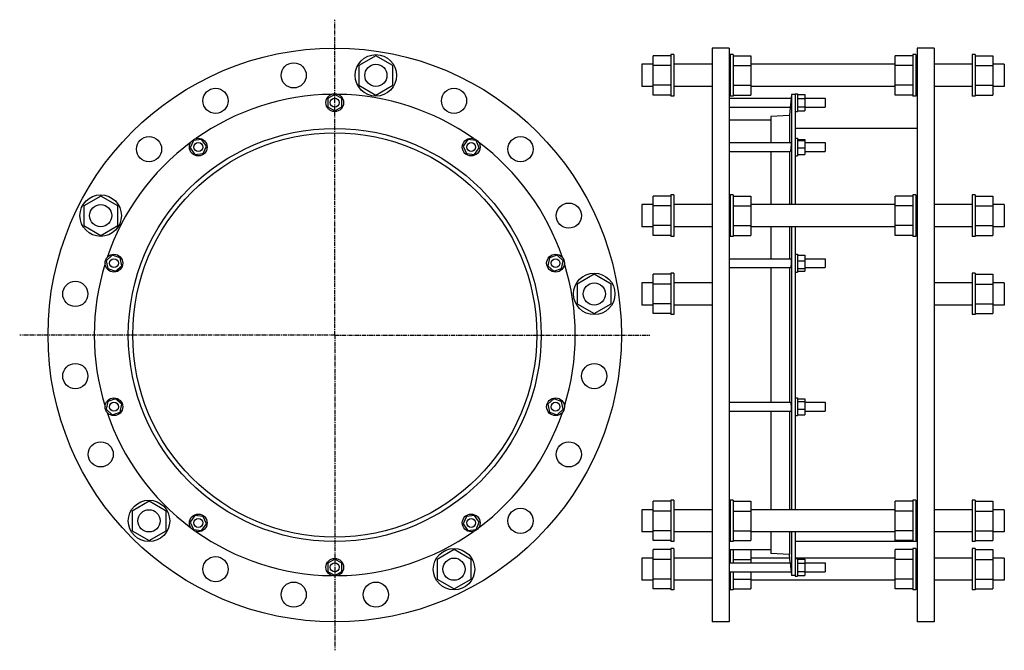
# Model space of a CAD drawing. Header units: millimetres. Extents: x -704 to 627, y -217 to 635.
import ezdxf

# ---------------------------------------------------------------- set-up
doc = ezdxf.new("R2010")
doc.units = ezdxf.units.MM
doc.header["$LTSCALE"] = 15.367
doc.linetypes.add('CENTER', pattern=[0.6, 0.375, -0.075, 0.075, -0.075])
doc.layers.get('0').update_dxf_attribs({"linetype": 'CONTINUOUS'})
doc.layers.add('AXES', color=7, linetype='CONTINUOUS')
doc.layers.add('SURFS', color=7, linetype='CONTINUOUS')

msp = doc.modelspace()

# ---------------------------------------------------------------- linework, layer by layer
at = {"color": 7, "linetype": 'Continuous'}
for p, q in [((-222.6, 585.9), (-245.6, 572.6)), ((-199.6, 572.6), (-222.6, 585.9)), ((152.2, 532.8), (152.2, 585.9)), ((176.2, 585.9), (152.2, 585.9)), ((231.7, 596.2), (231.7, -178.8)), ((254.7, 596.2), (231.7, 596.2)), ((254.7, 596.2), (254.7, -178.8)), ((260.2, 585.9), (284.2, 585.9)), ((284.2, 585.9), (284.2, 532.8)), ((479.2, 532.8), (479.2, 585.9)), ((503.2, 585.9), (479.2, 585.9)), ((508.7, 596.2), (508.7, -178.8)), ((531.7, 596.2), (508.7, 596.2)), ((531.7, 596.2), (531.7, -178.8)), ((587.2, 585.9), (611.2, 585.9)), ((611.2, 585.9), (611.2, 532.8)), ((-245.6, 572.6), (-245.6, 546.1)), ((-199.6, 546.1), (-199.6, 572.6)), ((152.2, 574.3), (136.7, 574.3)), ((176.2, 572.6), (152.2, 572.6)), ((260.2, 572.6), (284.2, 572.6)), ((479.2, 574.3), (284.2, 574.3)), ((503.2, 572.6), (479.2, 572.6)), ((587.2, 572.6), (611.2, 572.6)), ((626.7, 574.3), (611.2, 574.3)), ((-245.6, 546.1), (-222.6, 532.8)), ((-222.6, 532.8), (-199.6, 546.1)), ((176.2, 546.1), (152.2, 546.1)), ((260.2, 546.1), (284.2, 546.1)), ((503.2, 546.1), (479.2, 546.1)), ((587.2, 546.1), (611.2, 546.1)), ((-278.2, 533.4), (-287.7, 527.9)), ((-268.7, 527.9), (-278.2, 533.4)), ((152.2, 544.3), (136.7, 544.3)), ((176.2, 532.8), (152.2, 532.8)), ((260.2, 532.8), (284.2, 532.8)), ((479.2, 544.3), (284.2, 544.3)), ((339.2, 533.7), (339.2, 384.9)), ((347.2, 533.4), (357.2, 533.4)), ((357.2, 533.4), (357.2, 511.5)), ((503.2, 532.8), (479.2, 532.8)), ((587.2, 532.8), (611.2, 532.8)), ((626.7, 544.3), (611.2, 544.3)), ((-287.7, 527.9), (-287.7, 517)), ((-268.7, 517), (-268.7, 527.9)), ((347.2, 527.9), (357.2, 527.9)), ((-287.7, 517), (-278.2, 511.5)), ((-278.2, 511.5), (-268.7, 517)), ((347.2, 517), (357.2, 517)), ((347.2, 511.5), (357.2, 511.5)), ((311.2, 498.7), (254.7, 498.7)), ((336.2, 505.2), (311.2, 503.7)), ((311.2, 503.7), (311.2, 468.5)), ((336.2, 505.2), (336.2, 468.5)), ((508.7, 487.7), (344.2, 487.7)), ((-469, 471.4), (-473.5, 461.4)), ((-458.1, 472.6), (-469, 471.4)), ((-451.7, 463.7), (-458.1, 472.6)), ((-98.2, 472.6), (-104.7, 463.7)), ((-87.3, 471.4), (-98.2, 472.6)), ((-82.8, 461.4), (-87.3, 471.4)), ((347.2, 472.6), (357.2, 472.6)), ((347.2, 471.4), (357.2, 471.4)), ((357.2, 472.6), (357.2, 452.5)), ((-473.5, 461.4), (-467.1, 452.5)), ((-467.1, 452.5), (-456.1, 453.7)), ((-456.1, 453.7), (-451.7, 463.7)), ((-104.7, 463.7), (-100.2, 453.7)), ((-100.2, 453.7), (-89.3, 452.5)), ((-89.3, 452.5), (-82.8, 461.4)), ((311.2, 456.5), (311.2, 384.9)), ((336.2, 456.5), (336.2, 384.9)), ((347.2, 461.4), (357.2, 461.4)), ((347.2, 452.5), (357.2, 452.5)), ((-594.5, 396.4), (-617.5, 383.2)), ((-571.5, 383.2), (-594.5, 396.4)), ((152.2, 343.3), (152.2, 396.4)), ((176.2, 396.4), (152.2, 396.4)), ((260.2, 396.4), (284.2, 396.4)), ((284.2, 396.4), (284.2, 343.3)), ((479.2, 343.3), (479.2, 396.4)), ((503.2, 396.4), (479.2, 396.4)), ((587.2, 396.4), (611.2, 396.4)), ((611.2, 396.4), (611.2, 343.3)), ((-617.5, 383.2), (-617.5, 356.6)), ((-571.5, 356.6), (-571.5, 383.2)), ((152.2, 384.9), (136.7, 384.9)), ((176.2, 383.2), (152.2, 383.2)), ((260.2, 383.2), (284.2, 383.2)), ((479.2, 384.9), (284.2, 384.9)), ((503.2, 383.2), (479.2, 383.2)), ((587.2, 383.2), (611.2, 383.2)), ((626.7, 384.9), (611.2, 384.9)), ((-617.5, 356.6), (-594.5, 343.3)), ((-594.5, 343.3), (-571.5, 356.6)), ((152.2, 354.9), (136.7, 354.9)), ((176.2, 356.6), (152.2, 356.6)), ((260.2, 356.6), (284.2, 356.6)), ((479.2, 354.9), (284.2, 354.9)), ((311.2, 354.9), (311.2, 311.7)), ((336.2, 354.9), (336.2, 311.7)), ((339.2, 354.9), (339.2, -27.3)), ((503.2, 356.6), (479.2, 356.6)), ((587.2, 356.6), (611.2, 356.6)), ((626.7, 354.9), (611.2, 354.9)), ((176.2, 343.3), (152.2, 343.3)), ((260.2, 343.3), (284.2, 343.3)), ((503.2, 343.3), (479.2, 343.3)), ((587.2, 343.3), (611.2, 343.3)), ((-578.8, 316.4), (-587, 309)), ((-587, 309), (-584.7, 298.3)), ((-568.4, 313), (-578.8, 316.4)), ((-566.1, 302.3), (-568.4, 313)), ((12.1, 313), (9.8, 302.3)), ((22.5, 316.4), (12.1, 313)), ((30.7, 309), (22.5, 316.4)), ((28.4, 298.3), (30.7, 309)), ((347.2, 316.4), (357.2, 316.4)), ((347.2, 309), (357.2, 309)), ((357.2, 316.4), (357.2, 294.9)), ((-584.7, 298.3), (-574.3, 294.9)), ((-574.3, 294.9), (-566.1, 302.3)), ((9.8, 302.3), (17.9, 294.9)), ((17.9, 294.9), (28.4, 298.3)), ((311.2, 299.7), (311.2, 117.8)), ((336.2, 299.7), (336.2, 117.8)), ((347.2, 298.3), (357.2, 298.3)), ((347.2, 294.9), (357.2, 294.9)), ((72.5, 290.8), (49.5, 277.5)), ((95.5, 277.5), (72.5, 290.8)), ((152.2, 237.7), (152.2, 290.8)), ((176.2, 290.8), (152.2, 290.8)), ((587.2, 290.8), (611.2, 290.8)), ((611.2, 290.8), (611.2, 237.7)), ((49.5, 277.5), (49.5, 251)), ((95.5, 251), (95.5, 277.5)), ((152.2, 279.2), (136.7, 279.2)), ((176.2, 277.5), (152.2, 277.5)), ((587.2, 277.5), (611.2, 277.5)), ((626.7, 279.2), (611.2, 279.2)), ((49.5, 251), (72.5, 237.7)), ((72.5, 237.7), (95.5, 251)), ((152.2, 249.2), (136.7, 249.2)), ((176.2, 251), (152.2, 251)), ((587.2, 251), (611.2, 251)), ((626.7, 249.2), (611.2, 249.2)), ((176.2, 237.7), (152.2, 237.7)), ((587.2, 237.7), (611.2, 237.7)), ((-574.3, 122.5), (-584.7, 119.1)), ((-566.1, 115.1), (-574.3, 122.5)), ((17.9, 122.5), (9.8, 115.1)), ((28.4, 119.1), (17.9, 122.5)), ((347.2, 122.5), (357.2, 122.5)), ((357.2, 122.5), (357.2, 101)), ((-584.7, 119.1), (-587, 108.4)), ((-587, 108.4), (-578.8, 101)), ((-568.4, 104.4), (-566.1, 115.1)), ((9.8, 115.1), (12.1, 104.4)), ((22.5, 101), (30.7, 108.4)), ((30.7, 108.4), (28.4, 119.1)), ((347.2, 119.1), (357.2, 119.1)), ((347.2, 108.4), (357.2, 108.4)), ((-578.8, 101), (-568.4, 104.4)), ((12.1, 104.4), (22.5, 101)), ((311.2, 105.8), (311.2, -27.3)), ((336.2, 105.8), (336.2, -27.3)), ((347.2, 101), (357.2, 101)), ((-529.2, -15.8), (-552.2, -29)), ((-506.2, -29), (-529.2, -15.8)), ((152.2, -68.9), (152.2, -15.8)), ((176.2, -15.8), (152.2, -15.8)), ((260.2, -15.8), (284.2, -15.8)), ((284.2, -15.8), (284.2, -68.9)), ((503.2, -15.8), (479.2, -15.8)), ((479.2, -68.9), (479.2, -15.8)), ((587.2, -15.8), (611.2, -15.8)), ((611.2, -15.8), (611.2, -68.9)), ((-552.2, -29), (-552.2, -55.6)), ((-506.2, -55.6), (-506.2, -29)), ((-467.1, -35.1), (-473.5, -44)), ((-456.1, -36.2), (-467.1, -35.1)), ((-451.7, -46.3), (-456.1, -36.2)), ((-100.2, -36.2), (-104.7, -46.3)), ((-89.3, -35.1), (-100.2, -36.2)), ((-82.8, -44), (-89.3, -35.1)), ((152.2, -27.3), (136.7, -27.3)), ((176.2, -29), (152.2, -29)), ((260.2, -29), (284.2, -29)), ((479.2, -27.3), (284.2, -27.3)), ((503.2, -29), (479.2, -29)), ((587.2, -29), (611.2, -29)), ((626.7, -27.3), (611.2, -27.3)), ((-473.5, -44), (-469, -54)), ((-458.1, -55.1), (-451.7, -46.3)), ((-104.7, -46.3), (-98.2, -55.1)), ((-87.3, -54), (-82.8, -44)), ((-552.2, -55.6), (-529.2, -68.9)), ((-529.2, -68.9), (-506.2, -55.6)), ((-469, -54), (-458.1, -55.1)), ((-98.2, -55.1), (-87.3, -54)), ((152.2, -57.3), (136.7, -57.3)), ((176.2, -55.6), (152.2, -55.6)), ((260.2, -55.6), (284.2, -55.6)), ((479.2, -57.3), (284.2, -57.3)), ((311.2, -57.3), (311.2, -86.3)), ((336.2, -57.3), (336.2, -87.8)), ((339.2, -57.3), (339.2, -116.3)), ((503.2, -55.6), (479.2, -55.6)), ((587.2, -55.6), (611.2, -55.6)), ((626.7, -57.3), (611.2, -57.3)), ((176.2, -68.9), (152.2, -68.9)), ((260.2, -68.9), (284.2, -68.9)), ((503.2, -70.3), (344.2, -70.3)), ((503.2, -68.9), (479.2, -68.9)), ((508.7, -70.3), (507.2, -70.3)), ((587.2, -68.9), (611.2, -68.9)), ((-117, -81), (-140, -94.3)), ((-94, -94.3), (-117, -81)), ((152.2, -92.6), (136.7, -92.6)), ((176.2, -81), (152.2, -81)), ((152.2, -134.2), (152.2, -81)), ((311.2, -81.3), (254.7, -81.3)), ((284.2, -81.3), (284.2, -99)), ((336.7, -92.6), (284.2, -92.6)), ((336.2, -87.8), (311.2, -86.3)), ((479.2, -92.6), (344.2, -92.6)), ((503.2, -81), (479.2, -81)), ((479.2, -134.2), (479.2, -81)), ((587.2, -81), (611.2, -81)), ((611.2, -81), (611.2, -134.2)), ((626.7, -92.6), (611.2, -92.6)), ((-278.2, -94.1), (-287.7, -99.6)), ((-287.7, -99.6), (-287.7, -110.5)), ((-268.7, -99.6), (-278.2, -94.1)), ((-268.7, -110.5), (-268.7, -99.6)), ((-140, -94.3), (-140, -120.9)), ((-94, -120.9), (-94, -94.3)), ((176.2, -94.3), (152.2, -94.3)), ((260.2, -94.3), (284.2, -94.3)), ((347.2, -94.1), (357.2, -94.1)), ((347.2, -99.6), (357.2, -99.6)), ((357.2, -94.1), (357.2, -116)), ((503.2, -94.3), (479.2, -94.3)), ((587.2, -94.3), (611.2, -94.3)), ((-287.7, -110.5), (-278.2, -116)), ((-278.2, -116), (-268.7, -110.5)), ((284.2, -111), (284.2, -134.2)), ((347.2, -110.5), (357.2, -110.5)), ((347.2, -116), (357.2, -116)), ((-140, -120.9), (-117, -134.2)), ((-117, -134.2), (-94, -120.9)), ((152.2, -122.6), (136.7, -122.6)), ((176.2, -120.9), (152.2, -120.9)), ((260.2, -120.9), (284.2, -120.9)), ((479.2, -122.6), (284.2, -122.6)), ((503.2, -120.9), (479.2, -120.9)), ((587.2, -120.9), (611.2, -120.9)), ((626.7, -122.6), (611.2, -122.6)), ((176.2, -134.2), (152.2, -134.2)), ((260.2, -134.2), (284.2, -134.2)), ((503.2, -134.2), (479.2, -134.2)), ((587.2, -134.2), (611.2, -134.2)), ((254.7, -178.8), (231.7, -178.8)), ((531.7, -178.8), (508.7, -178.8))]:
    msp.add_line(p, q, dxfattribs=at)
for centre, radius in [((-278.2, 208.7), 387.5), ((-222.6, 559.3), 15), ((-117, 525), 17), ((-278.2, 522.5), 6), ((-278.2, 208.7), 279), ((-278.2, 208.7), 273), ((-462.6, 462.5), 6), ((-93.8, 462.5), 12), ((-93.8, 462.5), 6), ((-27.2, 459.7), 17), ((38.1, 369.9), 17), ((-594.5, 369.9), 15), ((-576.6, 305.7), 6), ((20.2, 305.7), 12), ((20.2, 305.7), 6), ((72.5, 264.2), 15), ((-576.6, 111.8), 6), ((20.2, 111.8), 6), ((-529.2, -42.3), 15), ((-462.6, -45.1), 6), ((-93.8, -45.1), 6), ((-278.2, -105), 6)]:
    msp.add_circle(centre, radius, dxfattribs=at)
for start, end in [(54.7493, 89.2507), (18.7493, 53.2507), (342.7493, 17.2507)]:
    msp.add_arc((-278.2, 208.7), 325, start, end, dxfattribs=at)
at = {"layer": 'AXES', "color": 7, "linetype": 'CENTER'}
for q in [(-278.2, 634.5), (-704, 208.7), (-278.2, -217.1), (147.6, 208.7)]:
    msp.add_line((-278.2, 208.7), q, dxfattribs=at)
at = {"layer": 'AXES', "color": 7, "linetype": 'Continuous'}
for p, q in [((339.2, 533.7), (338.6, 528.5)), ((344.2, 533.7), (339.2, 533.7)), ((344.2, 534.5), (344.2, 384.9)), ((344.2, 534.5), (347.2, 534.5)), ((347.2, 534.5), (347.2, 510.5)), ((254.7, 528.5), (338.6, 528.5)), ((338.1, 523.8), (337.4, 516.5)), ((338.6, 528.5), (338, 522.5)), ((338.4, 526.2), (338.3, 525.7)), ((357.2, 528.5), (384.7, 528.5)), ((384.7, 528.5), (384.7, 516.5)), ((254.7, 516.5), (337.4, 516.5)), ((344.2, 510.5), (347.2, 510.5)), ((357.2, 516.5), (384.7, 516.5)), ((254.7, 468.5), (338.5, 468.5)), ((344.2, 474.5), (347.2, 474.5)), ((347.2, 474.5), (347.2, 450.5)), ((357.2, 468.5), (384.7, 468.5)), ((384.7, 468.5), (384.7, 456.5)), ((254.7, 456.5), (337.5, 456.5)), ((357.2, 456.5), (384.7, 456.5)), ((344.2, 450.5), (347.2, 450.5)), ((344.2, 354.9), (344.2, -27.3)), ((254.7, 311.7), (338.2, 311.7)), ((344.2, 317.7), (347.2, 317.7)), ((347.2, 317.7), (347.2, 293.7)), ((357.2, 311.7), (384.7, 311.7)), ((384.7, 311.7), (384.7, 299.7)), ((254.7, 299.7), (337.8, 299.7)), ((344.2, 293.7), (347.2, 293.7)), ((357.2, 299.7), (384.7, 299.7)), ((344.2, 123.8), (347.2, 123.8)), ((347.2, 123.8), (347.2, 99.8)), ((254.7, 117.8), (337.8, 117.8)), ((357.2, 117.8), (384.7, 117.8)), ((384.7, 117.8), (384.7, 105.8)), ((254.7, 105.8), (338.2, 105.8)), ((344.2, 99.8), (347.2, 99.8)), ((357.2, 105.8), (384.7, 105.8)), ((344.2, -57.3), (344.2, -117)), ((337.4, -99), (336.2, -87.8)), ((344.2, -93), (347.2, -93)), ((347.2, -93), (347.2, -117)), ((254.7, -99), (337.4, -99)), ((337.4, -99), (338, -105)), ((337.7, -101.8), (337.7, -102.4)), ((337.9, -103.7), (338.6, -111)), ((357.2, -99), (384.7, -99)), ((384.7, -99), (384.7, -111)), ((254.7, -111), (338.6, -111)), ((338.3, -108.2), (338.5, -110.1)), ((338.6, -110.9), (339.2, -116.3)), ((344.2, -116.3), (339.2, -116.3)), ((344.2, -117), (347.2, -117)), ((357.2, -111), (384.7, -111))]:
    msp.add_line(p, q, dxfattribs=at)
for points in [[(337.7, 519.8), (337.4, 516.5), (336.2, 505.2)], [(338.5, -110.1), (338.6, -110.7), (338.6, -110.9)]]:
    msp.add_lwpolyline(points, dxfattribs=at)
for centre, radius in [((-333.7, 559.3), 17), ((-439.3, 525), 17), ((-278.2, 522.5), 12), ((-529.2, 459.7), 17), ((-462.6, 462.5), 12), ((-576.6, 305.7), 12), ((-628.8, 264.2), 17), ((-628.8, 153.2), 17), ((72.5, 153.2), 17), ((-576.6, 111.8), 12), ((20.2, 111.8), 12), ((-594.5, 47.5), 17), ((38.1, 47.5), 17), ((-27.2, -42.3), 17), ((-462.6, -45.1), 12), ((-93.8, -45.1), 12), ((-439.3, -107.6), 17), ((-278.2, -105), 12), ((-333.7, -141.9), 17), ((-222.6, -141.9), 17)]:
    msp.add_circle(centre, radius, dxfattribs=at)
for start, end in [(90.7493, 125.2507), (126.7493, 161.2507), (162.7493, 197.2507), (198.7493, 233.2507), (306.7493, 341.2507), (234.7493, 269.2507), (270.7493, 305.2507)]:
    msp.add_arc((-278.2, 208.7), 325, start, end, dxfattribs=at)
for points, knots in [([(338.5, 468.5), (338.5, 468.5), (338.5, 468.5), (338.5, 468.5), (338.6, 468.5), (338.6, 468.4), (338.6, 468.3), (338.6, 468.2), (338.6, 468), (338.6, 467.8), (338.6, 467.6), (338.6, 467.1), (338.6, 466.6), (338.6, 465.9), (338.6, 465.2), (338.5, 464.5), (338.4, 463.4), (338.3, 462.1), (338.2, 460.5), (338.1, 459.5), (338, 459)], [0, 0, 0, 0, 0.002903, 0.005081, 0.007885, 0.015514, 0.025927, 0.039134, 0.055102, 0.07377, 0.095061, 0.145113, 0.204335, 0.271608, 0.345652, 0.425057, 0.508315, 0.680061, 0.848086, 1, 1, 1, 1]), ([(338, 459), (338, 458.8), (337.9, 458.5), (337.9, 458), (337.8, 457.6), (337.7, 457.2), (337.7, 457), (337.6, 456.8), (337.6, 456.7), (337.6, 456.6), (337.5, 456.6), (337.5, 456.5), (337.5, 456.5), (337.5, 456.5)], [0, 0, 0, 0, 0.216088, 0.410268, 0.579915, 0.722744, 0.83687, 0.882716, 0.920922, 0.951438, 0.974348, 0.990033, 1, 1, 1, 1]), ([(338.2, 311.7), (338.2, 311.7), (338.2, 311.7), (338.3, 311.6), (338.3, 311.6), (338.3, 311.5), (338.4, 311.4), (338.4, 311.3), (338.4, 311.1), (338.5, 310.8), (338.5, 310.5), (338.6, 310.1), (338.6, 309.4), (338.6, 308.6), (338.6, 307.6), (338.6, 306.2), (338.6, 304.8), (338.5, 303.5), (338.4, 302.5), (338.3, 301.7), (338.2, 301), (338.1, 300.5), (338.1, 300.2), (338, 300), (338, 300)], [0, 0, 0, 0, 0.002261, 0.004886, 0.008138, 0.012157, 0.02273, 0.036844, 0.054512, 0.075658, 0.100158, 0.127846, 0.19196, 0.266091, 0.347964, 0.435032, 0.613772, 0.699877, 0.780227, 0.852375, 0.914169, 0.963815, 0.983652, 1, 1, 1, 1]), ([(338, 300), (338, 299.9), (338, 299.8), (337.9, 299.7), (337.9, 299.7), (337.9, 299.7), (337.8, 299.7), (337.8, 299.7)], [0, 0, 0, 0, 0.373687, 0.658027, 0.768457, 0.859861, 1, 1, 1, 1]), ([(337.8, 117.8), (337.8, 117.8), (337.9, 117.7), (337.9, 117.7), (337.9, 117.7), (338, 117.6), (338, 117.5), (338, 117.5)], [0, 0, 0, 0, 0.140139, 0.231543, 0.341972, 0.626313, 1, 1, 1, 1]), ([(338, 117.5), (338, 117.4), (338.1, 117.3), (338.1, 116.9), (338.2, 116.4), (338.3, 115.7), (338.4, 114.9), (338.5, 113.9), (338.6, 112.6), (338.6, 111.2), (338.6, 109.8), (338.6, 108.8), (338.6, 108), (338.6, 107.3), (338.5, 106.9), (338.5, 106.6), (338.4, 106.3), (338.4, 106.1), (338.4, 106), (338.3, 105.9), (338.3, 105.8), (338.3, 105.8), (338.2, 105.8), (338.2, 105.8), (338.2, 105.8)], [0, 0, 0, 0, 0.016348, 0.036185, 0.085831, 0.147625, 0.219774, 0.300123, 0.386229, 0.564969, 0.652037, 0.73391, 0.808041, 0.872154, 0.899842, 0.924342, 0.945488, 0.963156, 0.97727, 0.987843, 0.991862, 0.995114, 0.997739, 1, 1, 1, 1])]:
    msp.add_open_spline(points, degree=3, knots=knots, dxfattribs=at)
at = {"layer": 'SURFS', "color": 7, "linetype": 'Continuous'}
for p, q in [((176.2, 587.3), (176.2, 531.3)), ((180.2, 587.3), (176.2, 587.3)), ((180.2, 587.3), (180.2, 531.3)), ((256.2, 587.3), (256.2, 531.3)), ((260.2, 587.3), (256.2, 587.3)), ((260.2, 587.3), (260.2, 531.3)), ((503.2, 587.3), (503.2, 531.3)), ((507.2, 587.3), (503.2, 587.3)), ((507.2, 587.3), (507.2, 531.3)), ((583.2, 587.3), (583.2, 531.3)), ((587.2, 587.3), (583.2, 587.3)), ((587.2, 587.3), (587.2, 531.3)), ((136.7, 574.3), (136.7, 544.3)), ((231.7, 574.3), (180.2, 574.3)), ((256.2, 574.3), (254.7, 574.3)), ((508.7, 574.3), (507.2, 574.3)), ((583.2, 574.3), (531.7, 574.3)), ((626.7, 574.3), (626.7, 544.3)), ((231.7, 544.3), (180.2, 544.3)), ((256.2, 544.3), (254.7, 544.3)), ((508.7, 544.3), (507.2, 544.3)), ((583.2, 544.3), (531.7, 544.3)), ((180.2, 531.3), (176.2, 531.3)), ((260.2, 531.3), (256.2, 531.3)), ((507.2, 531.3), (503.2, 531.3)), ((587.2, 531.3), (583.2, 531.3)), ((176.2, 397.9), (176.2, 341.9)), ((180.2, 397.9), (176.2, 397.9)), ((180.2, 397.9), (180.2, 341.9)), ((256.2, 397.9), (256.2, 341.9)), ((260.2, 397.9), (256.2, 397.9)), ((260.2, 397.9), (260.2, 341.9)), ((503.2, 397.9), (503.2, 341.9)), ((507.2, 397.9), (503.2, 397.9)), ((507.2, 397.9), (507.2, 341.9)), ((583.2, 397.9), (583.2, 341.9)), ((587.2, 397.9), (583.2, 397.9)), ((587.2, 397.9), (587.2, 341.9)), ((136.7, 384.9), (136.7, 354.9)), ((231.7, 384.9), (180.2, 384.9)), ((256.2, 384.9), (254.7, 384.9)), ((508.7, 384.9), (507.2, 384.9)), ((583.2, 384.9), (531.7, 384.9)), ((626.7, 384.9), (626.7, 354.9)), ((231.7, 354.9), (180.2, 354.9)), ((256.2, 354.9), (254.7, 354.9)), ((508.7, 354.9), (507.2, 354.9)), ((583.2, 354.9), (531.7, 354.9)), ((180.2, 341.9), (176.2, 341.9)), ((260.2, 341.9), (256.2, 341.9)), ((507.2, 341.9), (503.2, 341.9)), ((587.2, 341.9), (583.2, 341.9)), ((176.2, 292.2), (176.2, 236.2)), ((180.2, 292.2), (176.2, 292.2)), ((180.2, 292.2), (180.2, 236.2)), ((587.2, 292.2), (583.2, 292.2)), ((583.2, 292.2), (583.2, 236.2)), ((587.2, 292.2), (587.2, 236.2)), ((136.7, 279.2), (136.7, 249.2)), ((231.7, 279.2), (180.2, 279.2)), ((583.2, 279.2), (531.7, 279.2)), ((626.7, 279.2), (626.7, 249.2)), ((231.7, 249.2), (180.2, 249.2)), ((583.2, 249.2), (531.7, 249.2)), ((180.2, 236.2), (176.2, 236.2)), ((587.2, 236.2), (583.2, 236.2)), ((180.2, -14.3), (176.2, -14.3)), ((176.2, -14.3), (176.2, -70.3)), ((180.2, -14.3), (180.2, -70.3)), ((260.2, -14.3), (256.2, -14.3)), ((256.2, -14.3), (256.2, -70.3)), ((260.2, -14.3), (260.2, -70.3)), ((507.2, -14.3), (503.2, -14.3)), ((503.2, -14.3), (503.2, -70.3)), ((507.2, -14.3), (507.2, -70.3)), ((587.2, -14.3), (583.2, -14.3)), ((583.2, -14.3), (583.2, -70.3)), ((587.2, -14.3), (587.2, -70.3)), ((136.7, -27.3), (136.7, -57.3)), ((231.7, -27.3), (180.2, -27.3)), ((256.2, -27.3), (254.7, -27.3)), ((508.7, -27.3), (507.2, -27.3)), ((583.2, -27.3), (531.7, -27.3)), ((626.7, -27.3), (626.7, -57.3)), ((231.7, -57.3), (180.2, -57.3)), ((256.2, -57.3), (254.7, -57.3)), ((508.7, -57.3), (507.2, -57.3)), ((583.2, -57.3), (531.7, -57.3)), ((180.2, -70.3), (176.2, -70.3)), ((180.2, -79.6), (176.2, -79.6)), ((176.2, -79.6), (176.2, -135.6)), ((180.2, -79.6), (180.2, -135.6)), ((260.2, -70.3), (256.2, -70.3)), ((507.2, -70.3), (503.2, -70.3)), ((507.2, -79.6), (503.2, -79.6)), ((503.2, -79.6), (503.2, -135.6)), ((507.2, -79.6), (507.2, -135.6)), ((587.2, -70.3), (583.2, -70.3)), ((587.2, -79.6), (583.2, -79.6)), ((583.2, -79.6), (583.2, -135.6)), ((587.2, -79.6), (587.2, -135.6)), ((136.7, -92.6), (136.7, -122.6)), ((231.7, -92.6), (180.2, -92.6)), ((256.2, -92.6), (254.7, -92.6)), ((256.2, -81.3), (256.2, -99)), ((260.2, -81.3), (260.2, -99)), ((508.7, -92.6), (507.2, -92.6)), ((583.2, -92.6), (531.7, -92.6)), ((626.7, -92.6), (626.7, -122.6)), ((256.2, -111), (256.2, -135.6)), ((260.2, -111), (260.2, -135.6)), ((231.7, -122.6), (180.2, -122.6)), ((256.2, -122.6), (254.7, -122.6)), ((508.7, -122.6), (507.2, -122.6)), ((583.2, -122.6), (531.7, -122.6)), ((180.2, -135.6), (176.2, -135.6)), ((260.2, -135.6), (256.2, -135.6)), ((507.2, -135.6), (503.2, -135.6)), ((587.2, -135.6), (583.2, -135.6))]:
    msp.add_line(p, q, dxfattribs=at)
for centre, radius in [((-222.6, 559.3), 28), ((-594.5, 369.9), 28), ((72.5, 264.2), 28), ((-529.2, -42.3), 28), ((-117, -107.6), 28), ((-117, -107.6), 15)]:
    msp.add_circle(centre, radius, dxfattribs=at)

doc.saveas('drawing.dxf')
